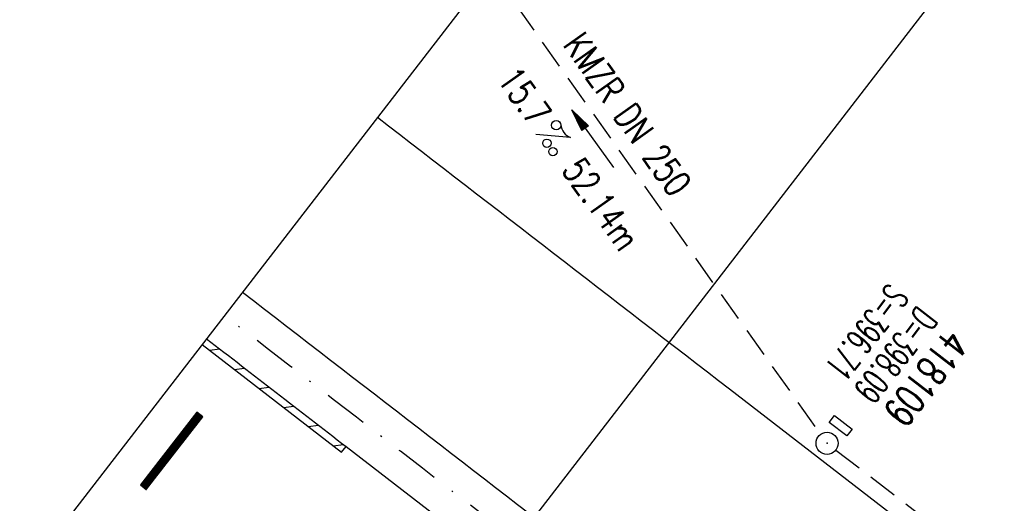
# Model space of a CAD drawing. Extents: x 448814 to 449970, y 436659 to 437685.
# Tile 9 of 18: x 448944 to 449011, y 437526 to 437558. Entities that reach past the tile are written whole.
import ezdxf
from ezdxf.enums import TextEntityAlignment as Align

# ---------------------------------------------------------------- set-up
doc = ezdxf.new("R2010")
doc.units = 0
doc.header["$LTSCALE"] = 2
doc.header["$MEASUREMENT"] = 0
for name, pattern in [('AUSGEZOGEN', [0]), ('GESTRICH-X2', [1.5, 1, -0.5]), ('STRICHPT-X3', [3, 1.5, -0.75, 0, -0.75])]:
    doc.linetypes.add(name, pattern=pattern)
doc.layers.get('0').update_dxf_attribs({"linetype": 'AUSGEZOGEN'})
for name, color, linetype in [('ACHSE', 250, 'STRICHPT-X3'), ('FBR', 8, 'CONTINUOUS'), ('GEF', 7, 'CONTINUOUS'), ('KANAL', 7, 'GESTRICH-X2'), ('PFEIL', 7, 'CONTINUOUS'), ('Planeinteilung', 6, 'CONTINUOUS'), ('RAHMEN', 250, 'AUSGEZOGEN'), ('SCHACHTNR', 6, 'CONTINUOUS'), ('SCHLITZRINNE', 8, 'AUSGEZOGEN'), ('SCHSYMBOL', 7, 'AUSGEZOGEN'), ('TEXTO', 4, 'CONTINUOUS'), ('TEXTU', 4, 'CONTINUOUS')]:
    doc.layers.add(name, color=color, linetype=linetype)
doc.styles.add('ROMANS', font='romans.shx', dxfattribs={"width": 0.8})

# ---------------------------------------------------------------- blocks, each defined once
blk = doc.blocks.new('GST')
at = {"color": 0}
blk.add_circle((0, 0), 0.75, dxfattribs=at)
blk.add_point((0, 0), dxfattribs=at)
blk = doc.blocks.new('13')
blk.add_lwpolyline([(0.755, 1.218), (-0.748, 1.218), (-0.748, 1.801), (0.755, 1.801)], close=True)
at = {"rotation": 180}
blk.add_blockref('GST', (0, 0), dxfattribs=at)
blk = doc.blocks.new('PROM')
blk.add_line((1.566, 1.817), (0.019, 0.015))
for centre, radius in [((0.317, 1.51), 0.317), ((0.943, 0.291), 0.283), ((1.645, 0.287), 0.283)]:
    blk.add_circle(centre, radius)
blk.add_arc((0.992, 2.682), 1.033, 239.14139, 303.35492)
blk = doc.blocks.new('PFEIL2')
at = {"color": 0}
for p, q in [((0.88, 0.002), (-2.401, -0.012)), ((0.881, -0.271), (0.879, 0.276)), ((0.879, 0.276), (2.429, 0.009)), ((0.911, 0.27), (0.879, 0.265)), ((0.965, 0.261), (0.879, 0.246)), ((1.019, 0.252), (0.879, 0.228)), ((1.073, 0.242), (0.879, 0.209)), ((1.127, 0.233), (0.879, 0.191)), ((1.181, 0.224), (0.879, 0.172)), ((1.235, 0.214), (0.879, 0.154)), ((1.289, 0.205), (0.879, 0.135)), ((1.343, 0.196), (0.879, 0.117)), ((1.397, 0.187), (0.879, 0.098)), ((1.451, 0.177), (0.879, 0.08)), ((1.505, 0.168), (0.879, 0.061)), ((1.559, 0.159), (0.88, 0.043)), ((1.613, 0.149), (0.88, 0.024)), ((1.668, 0.14), (0.88, 0.006)), ((1.722, 0.131), (0.88, -0.013)), ((1.776, 0.121), (0.88, -0.031)), ((1.83, 0.112), (0.88, -0.05)), ((1.884, 0.103), (0.88, -0.068)), ((1.938, 0.094), (0.88, -0.087)), ((1.992, 0.084), (0.88, -0.105)), ((2.046, 0.075), (0.88, -0.124)), ((2.1, 0.066), (0.88, -0.142)), ((2.154, 0.056), (0.88, -0.161)), ((2.208, 0.047), (0.88, -0.179)), ((2.262, 0.038), (0.881, -0.198)), ((2.316, 0.029), (0.881, -0.216)), ((2.37, 0.019), (0.881, -0.235)), ((2.424, 0.01), (0.881, -0.253)), ((2.429, 0.009), (0.881, -0.271))]:
    blk.add_line(p, q, dxfattribs=at)
blk = doc.blocks.new('1135420')
blk.add_line((0, 297), (0, 0))
at = {"layer": 'RAHMEN'}
blk.add_line((25, 415), (25, 5), dxfattribs=at)
blk = doc.blocks.new('*X41')
at = {"color": 0}
for p, q in [((75.476, 275.596), (75.966, 276.086)), ((75.476, 275.605), (75.957, 276.086)), ((75.476, 275.614), (75.948, 276.086)), ((75.476, 275.622), (75.939, 276.086)), ((75.476, 275.631), (75.93, 276.086)), ((75.476, 275.64), (75.921, 276.086)), ((75.476, 275.649), (75.913, 276.086)), ((75.476, 275.658), (75.904, 276.086)), ((75.476, 275.667), (75.895, 276.086)), ((75.476, 275.675), (75.886, 276.086)), ((75.476, 275.684), (75.877, 276.086)), ((75.476, 275.693), (75.868, 276.086)), ((75.476, 275.702), (75.86, 276.086)), ((75.476, 275.711), (75.851, 276.086)), ((75.476, 275.72), (75.842, 276.086)), ((75.476, 275.728), (75.833, 276.086)), ((75.476, 275.737), (75.824, 276.086)), ((75.476, 275.746), (75.815, 276.086)), ((75.476, 275.755), (75.807, 276.086)), ((75.476, 275.764), (75.798, 276.086)), ((75.476, 275.773), (75.789, 276.086)), ((75.476, 275.781), (75.78, 276.086)), ((75.476, 275.79), (75.771, 276.086)), ((75.476, 275.799), (75.762, 276.086)), ((75.476, 275.808), (75.754, 276.086)), ((75.476, 275.817), (75.745, 276.086)), ((75.476, 275.826), (75.736, 276.086)), ((75.476, 275.834), (75.727, 276.086)), ((75.476, 275.843), (75.718, 276.086)), ((75.476, 275.852), (75.709, 276.086)), ((75.476, 275.861), (75.7, 276.086)), ((75.476, 275.87), (75.692, 276.086)), ((75.476, 275.879), (75.683, 276.086)), ((75.476, 275.888), (75.674, 276.086)), ((75.476, 275.896), (75.665, 276.086)), ((75.476, 275.905), (75.656, 276.086)), ((75.476, 275.914), (75.647, 276.086)), ((75.476, 275.923), (75.639, 276.086)), ((75.476, 275.932), (75.63, 276.086)), ((75.476, 275.941), (75.621, 276.086)), ((75.476, 275.949), (75.612, 276.086)), ((75.476, 275.958), (75.603, 276.086)), ((75.476, 275.967), (75.594, 276.086)), ((75.476, 275.976), (75.586, 276.086)), ((75.476, 275.985), (75.577, 276.086)), ((75.476, 275.994), (75.568, 276.086)), ((75.476, 276.002), (75.559, 276.086)), ((75.476, 276.011), (75.55, 276.086)), ((75.476, 276.02), (75.541, 276.086)), ((75.476, 276.029), (75.533, 276.086)), ((75.476, 276.038), (75.524, 276.086)), ((75.476, 276.047), (75.515, 276.086)), ((75.476, 276.055), (75.506, 276.086)), ((75.476, 276.064), (75.497, 276.086)), ((75.476, 276.073), (75.488, 276.086)), ((75.476, 275.587), (75.973, 276.084)), ((75.476, 275.578), (75.973, 276.075)), ((75.476, 275.569), (75.973, 276.067)), ((75.476, 275.56), (75.973, 276.058)), ((75.476, 275.552), (75.973, 276.049)), ((75.476, 275.543), (75.973, 276.04)), ((75.476, 275.534), (75.973, 276.031)), ((75.476, 275.525), (75.973, 276.022)), ((75.476, 275.516), (75.973, 276.014)), ((75.476, 275.507), (75.973, 276.005)), ((75.476, 275.499), (75.973, 275.996)), ((75.476, 275.49), (75.973, 275.987)), ((75.476, 275.481), (75.973, 275.978)), ((75.476, 275.472), (75.973, 275.969)), ((75.476, 275.463), (75.973, 275.961)), ((75.476, 275.454), (75.973, 275.952)), ((75.476, 275.446), (75.973, 275.943)), ((75.476, 275.437), (75.973, 275.934)), ((75.476, 275.428), (75.973, 275.925)), ((75.476, 275.419), (75.973, 275.916)), ((75.476, 275.41), (75.973, 275.907)), ((75.476, 275.401), (75.973, 275.899)), ((75.476, 275.393), (75.973, 275.89)), ((75.476, 275.384), (75.973, 275.881)), ((75.476, 275.375), (75.973, 275.872)), ((75.476, 275.366), (75.973, 275.863)), ((75.476, 275.357), (75.973, 275.854)), ((75.476, 275.348), (75.973, 275.846)), ((75.476, 275.34), (75.973, 275.837)), ((75.476, 275.331), (75.973, 275.828)), ((75.476, 275.322), (75.973, 275.819)), ((75.476, 275.313), (75.973, 275.81)), ((75.476, 275.304), (75.973, 275.801)), ((75.476, 275.295), (75.973, 275.793)), ((75.476, 275.286), (75.973, 275.784)), ((75.476, 275.278), (75.973, 275.775)), ((75.476, 275.269), (75.973, 275.766)), ((75.476, 275.26), (75.973, 275.757)), ((75.476, 275.251), (75.973, 275.748)), ((75.476, 275.242), (75.973, 275.74)), ((75.476, 275.233), (75.973, 275.731)), ((75.476, 275.225), (75.973, 275.722)), ((75.476, 275.216), (75.973, 275.713)), ((75.476, 275.207), (75.973, 275.704)), ((75.476, 275.198), (75.973, 275.695)), ((75.476, 275.189), (75.973, 275.687)), ((75.476, 275.18), (75.973, 275.678)), ((75.476, 275.172), (75.973, 275.669)), ((75.476, 275.163), (75.973, 275.66)), ((75.476, 275.154), (75.973, 275.651)), ((75.476, 275.145), (75.973, 275.642)), ((75.476, 275.136), (75.973, 275.633)), ((75.476, 275.127), (75.973, 275.625)), ((75.476, 275.119), (75.973, 275.616)), ((75.476, 275.11), (75.973, 275.607)), ((75.476, 275.101), (75.973, 275.598)), ((75.476, 275.092), (75.973, 275.589)), ((75.476, 275.083), (75.973, 275.58)), ((75.476, 275.074), (75.973, 275.572)), ((75.476, 275.066), (75.973, 275.563)), ((75.476, 275.057), (75.973, 275.554)), ((75.476, 275.048), (75.973, 275.545)), ((75.476, 275.039), (75.973, 275.536)), ((75.476, 275.03), (75.973, 275.527)), ((75.476, 275.021), (75.973, 275.519)), ((75.476, 275.012), (75.973, 275.51)), ((75.476, 275.004), (75.973, 275.501)), ((75.476, 274.995), (75.973, 275.492)), ((75.476, 274.986), (75.973, 275.483)), ((75.476, 274.977), (75.973, 275.474)), ((75.476, 274.968), (75.973, 275.466)), ((75.476, 274.959), (75.973, 275.457)), ((75.476, 274.951), (75.973, 275.448)), ((75.476, 274.942), (75.973, 275.439)), ((75.476, 274.933), (75.973, 275.43)), ((75.476, 274.924), (75.973, 275.421)), ((75.476, 274.915), (75.973, 275.413)), ((75.476, 274.906), (75.973, 275.404)), ((75.476, 274.898), (75.973, 275.395)), ((75.476, 274.889), (75.973, 275.386)), ((75.476, 274.88), (75.973, 275.377)), ((75.476, 274.871), (75.973, 275.368)), ((75.476, 274.862), (75.973, 275.359)), ((75.476, 274.853), (75.973, 275.351)), ((75.476, 274.845), (75.973, 275.342)), ((75.476, 274.836), (75.973, 275.333)), ((75.476, 274.827), (75.973, 275.324)), ((75.476, 274.818), (75.973, 275.315)), ((75.476, 274.809), (75.973, 275.306)), ((75.476, 274.8), (75.973, 275.298)), ((75.476, 274.792), (75.973, 275.289)), ((75.476, 274.783), (75.973, 275.28)), ((75.476, 274.774), (75.973, 275.271)), ((75.476, 274.765), (75.973, 275.262)), ((75.476, 274.756), (75.973, 275.253)), ((75.476, 274.747), (75.973, 275.245)), ((75.476, 274.738), (75.973, 275.236)), ((75.476, 274.73), (75.973, 275.227)), ((75.476, 274.721), (75.973, 275.218)), ((75.476, 274.712), (75.973, 275.209)), ((75.476, 274.703), (75.973, 275.2)), ((75.476, 274.694), (75.973, 275.192)), ((75.476, 274.685), (75.973, 275.183)), ((75.476, 274.677), (75.973, 275.174)), ((75.476, 274.668), (75.973, 275.165)), ((75.476, 274.659), (75.973, 275.156)), ((75.476, 274.65), (75.973, 275.147)), ((75.476, 274.641), (75.973, 275.139)), ((75.476, 274.632), (75.973, 275.13)), ((75.476, 274.624), (75.973, 275.121)), ((75.476, 274.615), (75.973, 275.112)), ((75.476, 274.606), (75.973, 275.103)), ((75.476, 274.597), (75.973, 275.094)), ((75.476, 274.588), (75.973, 275.085)), ((75.476, 274.579), (75.973, 275.077)), ((75.476, 274.571), (75.973, 275.068)), ((75.476, 274.562), (75.973, 275.059)), ((75.476, 274.553), (75.973, 275.05)), ((75.476, 274.544), (75.973, 275.041)), ((75.476, 274.535), (75.973, 275.032)), ((75.476, 274.526), (75.973, 275.024)), ((75.476, 274.518), (75.973, 275.015)), ((75.476, 274.509), (75.973, 275.006)), ((75.476, 274.5), (75.973, 274.997)), ((75.476, 274.491), (75.973, 274.988)), ((75.476, 274.482), (75.973, 274.979)), ((75.476, 274.473), (75.973, 274.971)), ((75.476, 274.464), (75.973, 274.962)), ((75.476, 274.456), (75.973, 274.953)), ((75.476, 274.447), (75.973, 274.944)), ((75.476, 274.438), (75.973, 274.935)), ((75.476, 274.429), (75.973, 274.926)), ((75.476, 274.42), (75.973, 274.918)), ((75.476, 274.411), (75.973, 274.909)), ((75.476, 274.403), (75.973, 274.9)), ((75.476, 274.394), (75.973, 274.891)), ((75.476, 274.385), (75.973, 274.882)), ((75.476, 274.376), (75.973, 274.873)), ((75.476, 274.367), (75.973, 274.865)), ((75.476, 274.358), (75.973, 274.856)), ((75.476, 274.35), (75.973, 274.847)), ((75.476, 274.341), (75.973, 274.838)), ((75.476, 274.332), (75.973, 274.829)), ((75.476, 274.323), (75.973, 274.82)), ((75.476, 274.314), (75.973, 274.811)), ((75.476, 274.305), (75.973, 274.803)), ((75.476, 274.297), (75.973, 274.794)), ((75.476, 274.288), (75.973, 274.785)), ((75.476, 274.279), (75.973, 274.776)), ((75.476, 274.27), (75.973, 274.767)), ((75.476, 274.261), (75.973, 274.758)), ((75.476, 274.252), (75.973, 274.75)), ((75.476, 274.243), (75.973, 274.741)), ((75.476, 274.235), (75.973, 274.732)), ((75.476, 274.226), (75.973, 274.723)), ((75.476, 274.217), (75.973, 274.714)), ((75.476, 274.208), (75.973, 274.705)), ((75.476, 274.199), (75.973, 274.697)), ((75.476, 274.19), (75.973, 274.688)), ((75.476, 274.182), (75.973, 274.679)), ((75.476, 274.173), (75.973, 274.67)), ((75.476, 274.164), (75.973, 274.661)), ((75.476, 274.155), (75.973, 274.652)), ((75.476, 274.146), (75.973, 274.644)), ((75.476, 274.137), (75.973, 274.635)), ((75.476, 274.129), (75.973, 274.626)), ((75.476, 274.12), (75.973, 274.617)), ((75.476, 274.111), (75.973, 274.608)), ((75.476, 274.102), (75.973, 274.599)), ((75.476, 274.093), (75.973, 274.59)), ((75.476, 274.084), (75.973, 274.582)), ((75.476, 274.076), (75.973, 274.573)), ((75.476, 274.067), (75.973, 274.564)), ((75.476, 274.058), (75.973, 274.555)), ((75.476, 274.049), (75.973, 274.546)), ((75.476, 274.04), (75.973, 274.537)), ((75.476, 274.031), (75.973, 274.529)), ((75.476, 274.023), (75.973, 274.52)), ((75.476, 274.014), (75.973, 274.511)), ((75.476, 274.005), (75.973, 274.502)), ((75.476, 273.996), (75.973, 274.493)), ((75.476, 273.987), (75.973, 274.484)), ((75.476, 273.978), (75.973, 274.476)), ((75.476, 273.969), (75.973, 274.467)), ((75.476, 273.961), (75.973, 274.458)), ((75.476, 273.952), (75.973, 274.449)), ((75.476, 273.943), (75.973, 274.44)), ((75.476, 273.934), (75.973, 274.431)), ((75.476, 273.925), (75.973, 274.423)), ((75.476, 273.916), (75.973, 274.414)), ((75.476, 273.908), (75.973, 274.405)), ((75.476, 273.899), (75.973, 274.396)), ((75.476, 273.89), (75.973, 274.387)), ((75.476, 273.881), (75.973, 274.378)), ((75.476, 273.872), (75.973, 274.37)), ((75.476, 273.863), (75.973, 274.361)), ((75.476, 273.855), (75.973, 274.352)), ((75.476, 273.846), (75.973, 274.343)), ((75.476, 273.837), (75.973, 274.334)), ((75.476, 273.828), (75.973, 274.325)), ((75.476, 273.819), (75.973, 274.316)), ((75.476, 273.81), (75.973, 274.308)), ((75.476, 273.802), (75.973, 274.299)), ((75.476, 273.793), (75.973, 274.29)), ((75.476, 273.784), (75.973, 274.281)), ((75.476, 273.775), (75.973, 274.272)), ((75.476, 273.766), (75.973, 274.263)), ((75.476, 273.757), (75.973, 274.255)), ((75.476, 273.749), (75.973, 274.246)), ((75.476, 273.74), (75.973, 274.237)), ((75.476, 273.731), (75.973, 274.228)), ((75.476, 273.722), (75.973, 274.219)), ((75.476, 273.713), (75.973, 274.21)), ((75.476, 273.704), (75.973, 274.202)), ((75.476, 273.695), (75.973, 274.193)), ((75.476, 273.687), (75.973, 274.184)), ((75.476, 273.678), (75.973, 274.175)), ((75.476, 273.669), (75.973, 274.166)), ((75.476, 273.66), (75.973, 274.157)), ((75.476, 273.651), (75.973, 274.149)), ((75.476, 273.642), (75.973, 274.14)), ((75.476, 273.634), (75.973, 274.131)), ((75.476, 273.625), (75.973, 274.122)), ((75.476, 273.616), (75.973, 274.113)), ((75.476, 273.607), (75.973, 274.104)), ((75.476, 273.598), (75.973, 274.096)), ((75.476, 273.589), (75.973, 274.087)), ((75.476, 273.581), (75.973, 274.078)), ((75.476, 273.572), (75.973, 274.069)), ((75.476, 273.563), (75.973, 274.06)), ((75.476, 273.554), (75.973, 274.051)), ((75.476, 273.545), (75.973, 274.042)), ((75.476, 273.536), (75.973, 274.034)), ((75.476, 273.528), (75.973, 274.025)), ((75.476, 273.519), (75.973, 274.016)), ((75.476, 273.51), (75.973, 274.007)), ((75.476, 273.501), (75.973, 273.998)), ((75.476, 273.492), (75.973, 273.989)), ((75.476, 273.483), (75.973, 273.981)), ((75.476, 273.475), (75.973, 273.972)), ((75.476, 273.466), (75.973, 273.963)), ((75.476, 273.457), (75.973, 273.954)), ((75.476, 273.448), (75.973, 273.945)), ((75.476, 273.439), (75.973, 273.936)), ((75.476, 273.43), (75.973, 273.928)), ((75.476, 273.421), (75.973, 273.919)), ((75.476, 273.413), (75.973, 273.91)), ((75.476, 273.404), (75.973, 273.901)), ((75.476, 273.395), (75.973, 273.892)), ((75.476, 273.386), (75.973, 273.883)), ((75.476, 273.377), (75.973, 273.875)), ((75.476, 273.368), (75.973, 273.866)), ((75.476, 273.36), (75.973, 273.857)), ((75.476, 273.351), (75.973, 273.848)), ((75.476, 273.342), (75.973, 273.839)), ((75.476, 273.333), (75.973, 273.83)), ((75.476, 273.324), (75.973, 273.822)), ((75.476, 273.315), (75.973, 273.813)), ((75.476, 273.307), (75.973, 273.804)), ((75.476, 273.298), (75.973, 273.795)), ((75.476, 273.289), (75.973, 273.786)), ((75.476, 273.28), (75.973, 273.777)), ((75.476, 273.271), (75.973, 273.768)), ((75.476, 273.262), (75.973, 273.76)), ((75.476, 273.254), (75.973, 273.751)), ((75.476, 273.245), (75.973, 273.742)), ((75.476, 273.236), (75.973, 273.733)), ((75.476, 273.227), (75.973, 273.724)), ((75.476, 273.218), (75.973, 273.715)), ((75.476, 273.209), (75.973, 273.707)), ((75.476, 273.201), (75.973, 273.698)), ((75.476, 273.192), (75.973, 273.689)), ((75.476, 273.183), (75.973, 273.68)), ((75.476, 273.174), (75.973, 273.671)), ((75.476, 273.165), (75.973, 273.662)), ((75.476, 273.156), (75.973, 273.654)), ((75.476, 273.147), (75.973, 273.645)), ((75.476, 273.139), (75.973, 273.636)), ((75.476, 273.13), (75.973, 273.627)), ((75.476, 273.121), (75.973, 273.618)), ((75.476, 273.112), (75.973, 273.609)), ((75.476, 273.103), (75.973, 273.601)), ((75.476, 273.094), (75.973, 273.592)), ((75.476, 273.086), (75.973, 273.583)), ((75.476, 273.077), (75.973, 273.574)), ((75.476, 273.068), (75.973, 273.565)), ((75.476, 273.059), (75.973, 273.556)), ((75.476, 273.05), (75.973, 273.548)), ((75.476, 273.041), (75.973, 273.539)), ((75.476, 273.033), (75.973, 273.53)), ((75.476, 273.024), (75.973, 273.521)), ((75.476, 273.015), (75.973, 273.512)), ((75.476, 273.006), (75.973, 273.503)), ((75.476, 272.997), (75.973, 273.494)), ((75.476, 272.988), (75.973, 273.486)), ((75.476, 272.98), (75.973, 273.477)), ((75.476, 272.971), (75.973, 273.468)), ((75.476, 272.962), (75.973, 273.459)), ((75.476, 272.953), (75.973, 273.45)), ((75.476, 272.944), (75.973, 273.441)), ((75.476, 272.935), (75.973, 273.433)), ((75.476, 272.927), (75.973, 273.424)), ((75.476, 272.918), (75.973, 273.415)), ((75.476, 272.909), (75.973, 273.406)), ((75.476, 272.9), (75.973, 273.397)), ((75.476, 272.891), (75.973, 273.388)), ((75.476, 272.882), (75.973, 273.38)), ((75.476, 272.873), (75.973, 273.371)), ((75.476, 272.865), (75.973, 273.362)), ((75.476, 272.856), (75.973, 273.353)), ((75.476, 272.847), (75.973, 273.344)), ((75.476, 272.838), (75.973, 273.335)), ((75.476, 272.829), (75.973, 273.327)), ((75.476, 272.82), (75.973, 273.318)), ((75.476, 272.812), (75.973, 273.309)), ((75.476, 272.803), (75.973, 273.3)), ((75.476, 272.794), (75.973, 273.291)), ((75.476, 272.785), (75.973, 273.282)), ((75.476, 272.776), (75.973, 273.274)), ((75.476, 272.767), (75.973, 273.265)), ((75.476, 272.759), (75.973, 273.256)), ((75.476, 272.75), (75.973, 273.247)), ((75.476, 272.741), (75.973, 273.238)), ((75.476, 272.732), (75.973, 273.229)), ((75.476, 272.723), (75.973, 273.22)), ((75.476, 272.714), (75.973, 273.212)), ((75.476, 272.706), (75.973, 273.203)), ((75.476, 272.697), (75.973, 273.194)), ((75.476, 272.688), (75.973, 273.185)), ((75.476, 272.679), (75.973, 273.176)), ((75.476, 272.67), (75.973, 273.167)), ((75.476, 272.661), (75.973, 273.159)), ((75.476, 272.653), (75.973, 273.15)), ((75.476, 272.644), (75.973, 273.141)), ((75.476, 272.635), (75.973, 273.132)), ((75.476, 272.626), (75.973, 273.123)), ((75.476, 272.617), (75.973, 273.114)), ((75.476, 272.608), (75.973, 273.106)), ((75.476, 272.599), (75.973, 273.097)), ((75.476, 272.591), (75.973, 273.088)), ((75.476, 272.582), (75.973, 273.079)), ((75.476, 272.573), (75.973, 273.07)), ((75.476, 272.564), (75.973, 273.061)), ((75.476, 272.555), (75.973, 273.053)), ((75.476, 272.546), (75.973, 273.044)), ((75.476, 272.538), (75.973, 273.035)), ((75.476, 272.529), (75.973, 273.026)), ((75.476, 272.52), (75.973, 273.017)), ((75.476, 272.511), (75.973, 273.008)), ((75.476, 272.502), (75.973, 273)), ((75.476, 272.493), (75.973, 272.991)), ((75.476, 272.485), (75.973, 272.982)), ((75.476, 272.476), (75.973, 272.973)), ((75.476, 272.467), (75.973, 272.964)), ((75.476, 272.458), (75.973, 272.955)), ((75.476, 272.449), (75.973, 272.946)), ((75.476, 272.44), (75.973, 272.938)), ((75.476, 272.432), (75.973, 272.929)), ((75.476, 272.423), (75.973, 272.92)), ((75.476, 272.414), (75.973, 272.911)), ((75.476, 272.405), (75.973, 272.902)), ((75.476, 272.396), (75.973, 272.893)), ((75.476, 272.387), (75.973, 272.885)), ((75.476, 272.379), (75.973, 272.876)), ((75.476, 272.37), (75.973, 272.867)), ((75.476, 272.361), (75.973, 272.858)), ((75.476, 272.352), (75.973, 272.849)), ((75.476, 272.343), (75.973, 272.84)), ((75.476, 272.334), (75.973, 272.832)), ((75.476, 272.325), (75.973, 272.823)), ((75.476, 272.317), (75.973, 272.814)), ((75.476, 272.308), (75.973, 272.805)), ((75.476, 272.299), (75.973, 272.796)), ((75.476, 272.29), (75.973, 272.787)), ((75.476, 272.281), (75.973, 272.779)), ((75.476, 272.272), (75.973, 272.77)), ((75.476, 272.264), (75.973, 272.761)), ((75.476, 272.255), (75.973, 272.752)), ((75.476, 272.246), (75.973, 272.743)), ((75.476, 272.237), (75.973, 272.734)), ((75.476, 272.228), (75.973, 272.726)), ((75.476, 272.219), (75.973, 272.717)), ((75.476, 272.211), (75.973, 272.708)), ((75.476, 272.202), (75.973, 272.699)), ((75.476, 272.193), (75.973, 272.69)), ((75.476, 272.184), (75.973, 272.681)), ((75.476, 272.175), (75.973, 272.672)), ((75.476, 272.166), (75.973, 272.664)), ((75.476, 272.158), (75.973, 272.655)), ((75.476, 272.149), (75.973, 272.646)), ((75.476, 272.14), (75.973, 272.637)), ((75.476, 272.131), (75.973, 272.628)), ((75.476, 272.122), (75.973, 272.619)), ((75.476, 272.113), (75.973, 272.611)), ((75.476, 272.104), (75.973, 272.602)), ((75.476, 272.096), (75.973, 272.593)), ((75.476, 272.087), (75.973, 272.584)), ((75.476, 272.078), (75.973, 272.575)), ((75.476, 272.069), (75.973, 272.566)), ((75.476, 272.06), (75.973, 272.558)), ((75.476, 272.051), (75.973, 272.549)), ((75.476, 272.043), (75.973, 272.54)), ((75.476, 272.034), (75.973, 272.531)), ((75.476, 272.025), (75.973, 272.522)), ((75.476, 272.016), (75.973, 272.513)), ((75.476, 272.007), (75.973, 272.505)), ((75.476, 271.998), (75.973, 272.496)), ((75.476, 271.99), (75.973, 272.487)), ((75.476, 271.981), (75.973, 272.478)), ((75.476, 271.972), (75.973, 272.469)), ((75.476, 271.963), (75.973, 272.46)), ((75.476, 271.954), (75.973, 272.452)), ((75.476, 271.945), (75.973, 272.443)), ((75.476, 271.937), (75.973, 272.434)), ((75.476, 271.928), (75.973, 272.425)), ((75.476, 271.919), (75.973, 272.416)), ((75.476, 271.91), (75.973, 272.407)), ((75.476, 271.901), (75.973, 272.398)), ((75.476, 271.892), (75.973, 272.39)), ((75.476, 271.884), (75.973, 272.381)), ((75.476, 271.875), (75.973, 272.372)), ((75.476, 271.866), (75.973, 272.363)), ((75.476, 271.857), (75.973, 272.354)), ((75.476, 271.848), (75.973, 272.345)), ((75.476, 271.839), (75.973, 272.337)), ((75.476, 271.83), (75.973, 272.328)), ((75.476, 271.822), (75.973, 272.319)), ((75.476, 271.813), (75.973, 272.31)), ((75.476, 271.804), (75.973, 272.301)), ((75.476, 271.795), (75.973, 272.292)), ((75.476, 271.786), (75.973, 272.284)), ((75.476, 271.777), (75.973, 272.275)), ((75.476, 271.769), (75.973, 272.266)), ((75.476, 271.76), (75.973, 272.257)), ((75.476, 271.751), (75.973, 272.248)), ((75.476, 271.742), (75.973, 272.239)), ((75.476, 271.733), (75.973, 272.231)), ((75.476, 271.724), (75.973, 272.222)), ((75.476, 271.716), (75.973, 272.213)), ((75.476, 271.707), (75.973, 272.204)), ((75.476, 271.698), (75.973, 272.195)), ((75.476, 271.689), (75.973, 272.186)), ((75.476, 271.68), (75.973, 272.177)), ((75.476, 271.671), (75.973, 272.169)), ((75.476, 271.663), (75.973, 272.16)), ((75.476, 271.654), (75.973, 272.151)), ((75.476, 271.645), (75.973, 272.142)), ((75.476, 271.636), (75.973, 272.133)), ((75.476, 271.627), (75.973, 272.124)), ((75.476, 271.618), (75.973, 272.116)), ((75.476, 271.61), (75.973, 272.107)), ((75.476, 271.601), (75.973, 272.098)), ((75.476, 271.592), (75.973, 272.089)), ((75.476, 271.583), (75.973, 272.08)), ((75.476, 271.574), (75.973, 272.071)), ((75.476, 271.565), (75.973, 272.063)), ((75.476, 271.556), (75.973, 272.054)), ((75.476, 271.548), (75.973, 272.045)), ((75.476, 271.539), (75.973, 272.036)), ((75.476, 271.53), (75.973, 272.027)), ((75.476, 271.521), (75.973, 272.018)), ((75.476, 271.512), (75.973, 272.01)), ((75.476, 271.503), (75.973, 272.001)), ((75.476, 271.495), (75.973, 271.992)), ((75.476, 271.486), (75.973, 271.983)), ((75.476, 271.477), (75.973, 271.974)), ((75.476, 271.468), (75.973, 271.965)), ((75.476, 271.459), (75.973, 271.957)), ((75.476, 271.45), (75.973, 271.948)), ((75.476, 271.442), (75.973, 271.939)), ((75.476, 271.433), (75.973, 271.93)), ((75.476, 271.424), (75.973, 271.921)), ((75.476, 271.415), (75.973, 271.912)), ((75.476, 271.406), (75.973, 271.903)), ((75.476, 271.397), (75.973, 271.895)), ((75.476, 271.389), (75.973, 271.886)), ((75.476, 271.38), (75.973, 271.877)), ((75.476, 271.371), (75.973, 271.868)), ((75.476, 271.362), (75.973, 271.859)), ((75.476, 271.353), (75.973, 271.85)), ((75.476, 271.344), (75.973, 271.842)), ((75.476, 271.336), (75.973, 271.833)), ((75.476, 271.327), (75.973, 271.824)), ((75.476, 271.318), (75.973, 271.815)), ((75.476, 271.309), (75.973, 271.806)), ((75.476, 271.3), (75.973, 271.797)), ((75.476, 271.291), (75.973, 271.789)), ((75.476, 271.282), (75.973, 271.78)), ((75.476, 271.274), (75.973, 271.771)), ((75.476, 271.265), (75.973, 271.762)), ((75.476, 271.256), (75.973, 271.753)), ((75.476, 271.247), (75.973, 271.744)), ((75.476, 271.238), (75.973, 271.736)), ((75.476, 271.229), (75.973, 271.727)), ((75.476, 271.221), (75.973, 271.718)), ((75.476, 271.212), (75.973, 271.709)), ((75.476, 271.203), (75.973, 271.7)), ((75.476, 271.194), (75.973, 271.691)), ((75.476, 271.185), (75.973, 271.683)), ((75.476, 271.176), (75.973, 271.674)), ((75.476, 271.168), (75.973, 271.665)), ((75.476, 271.159), (75.973, 271.656)), ((75.476, 271.15), (75.973, 271.647)), ((75.476, 271.141), (75.973, 271.638)), ((75.476, 271.132), (75.973, 271.629)), ((75.476, 271.123), (75.973, 271.621)), ((75.476, 271.115), (75.973, 271.612)), ((75.476, 271.106), (75.973, 271.603)), ((75.476, 271.097), (75.973, 271.594)), ((75.476, 271.088), (75.973, 271.585)), ((75.476, 271.079), (75.973, 271.576)), ((75.476, 271.07), (75.973, 271.568)), ((75.476, 271.062), (75.973, 271.559)), ((75.476, 271.053), (75.973, 271.55)), ((75.476, 271.044), (75.973, 271.541)), ((75.476, 271.035), (75.973, 271.532)), ((75.476, 271.026), (75.973, 271.523)), ((75.476, 271.017), (75.973, 271.515)), ((75.476, 271.008), (75.973, 271.506)), ((75.476, 271), (75.973, 271.497)), ((75.476, 270.991), (75.973, 271.488)), ((75.476, 270.982), (75.973, 271.479)), ((75.476, 270.973), (75.973, 271.47)), ((75.476, 270.964), (75.973, 271.462)), ((75.476, 270.955), (75.973, 271.453)), ((75.476, 270.947), (75.973, 271.444)), ((75.476, 270.938), (75.973, 271.435)), ((75.476, 270.929), (75.973, 271.426)), ((75.476, 270.92), (75.973, 271.417)), ((75.476, 270.911), (75.973, 271.409)), ((75.476, 270.902), (75.973, 271.4)), ((75.476, 270.894), (75.973, 271.391)), ((75.476, 270.885), (75.973, 271.382)), ((75.476, 270.876), (75.973, 271.373)), ((75.476, 270.867), (75.973, 271.364)), ((75.476, 270.858), (75.973, 271.355)), ((75.476, 270.849), (75.973, 271.347)), ((75.476, 270.841), (75.973, 271.338)), ((75.476, 270.832), (75.973, 271.329)), ((75.476, 270.823), (75.973, 271.32)), ((75.476, 270.814), (75.973, 271.311)), ((75.476, 270.805), (75.973, 271.302)), ((75.476, 270.796), (75.973, 271.294)), ((75.476, 270.788), (75.973, 271.285)), ((75.476, 270.779), (75.973, 271.276)), ((75.476, 270.77), (75.973, 271.267)), ((75.476, 270.761), (75.973, 271.258)), ((75.476, 270.752), (75.973, 271.249)), ((75.476, 270.743), (75.973, 271.241)), ((75.476, 270.734), (75.973, 271.232)), ((75.476, 270.726), (75.973, 271.223)), ((75.476, 270.717), (75.973, 271.214)), ((75.476, 270.708), (75.973, 271.205)), ((75.476, 270.699), (75.973, 271.196)), ((75.476, 270.69), (75.973, 271.188)), ((75.476, 270.681), (75.973, 271.179)), ((75.476, 270.673), (75.973, 271.17)), ((75.476, 270.664), (75.973, 271.161)), ((75.476, 270.655), (75.973, 271.152)), ((75.476, 270.646), (75.973, 271.143)), ((75.476, 270.637), (75.973, 271.135)), ((75.476, 270.628), (75.973, 271.126)), ((75.476, 270.62), (75.973, 271.117)), ((75.476, 270.611), (75.973, 271.108)), ((75.476, 270.602), (75.973, 271.099)), ((75.476, 270.593), (75.973, 271.09)), ((75.476, 270.584), (75.973, 271.081)), ((75.476, 270.575), (75.973, 271.073)), ((75.476, 270.567), (75.973, 271.064)), ((75.476, 270.558), (75.973, 271.055)), ((75.476, 270.549), (75.973, 271.046)), ((75.476, 270.54), (75.973, 271.037)), ((75.476, 270.531), (75.973, 271.028)), ((75.476, 270.522), (75.973, 271.02)), ((75.476, 270.514), (75.973, 271.011)), ((75.476, 270.505), (75.973, 271.002)), ((75.476, 270.496), (75.973, 270.993)), ((75.476, 270.487), (75.973, 270.984)), ((75.476, 270.478), (75.973, 270.975)), ((75.476, 270.469), (75.973, 270.967)), ((75.476, 270.46), (75.973, 270.958)), ((75.476, 270.452), (75.973, 270.949)), ((75.476, 270.443), (75.973, 270.94)), ((75.476, 270.434), (75.973, 270.931)), ((75.476, 270.425), (75.973, 270.922)), ((75.476, 270.416), (75.973, 270.914)), ((75.476, 270.407), (75.973, 270.905)), ((75.476, 270.399), (75.973, 270.896)), ((75.476, 270.39), (75.973, 270.887)), ((75.476, 270.381), (75.973, 270.878)), ((75.476, 270.372), (75.973, 270.869)), ((75.476, 270.363), (75.973, 270.861)), ((75.476, 270.354), (75.973, 270.852)), ((75.476, 270.346), (75.973, 270.843)), ((75.476, 270.337), (75.973, 270.834)), ((75.476, 270.328), (75.973, 270.825)), ((75.476, 270.319), (75.973, 270.816)), ((75.476, 270.31), (75.973, 270.807)), ((75.476, 270.301), (75.973, 270.799)), ((75.476, 270.293), (75.973, 270.79)), ((75.476, 270.284), (75.973, 270.781)), ((75.476, 270.275), (75.973, 270.772)), ((75.476, 270.266), (75.973, 270.763)), ((75.476, 270.257), (75.973, 270.754)), ((75.476, 270.248), (75.973, 270.746)), ((75.476, 270.24), (75.973, 270.737)), ((75.476, 270.231), (75.973, 270.728)), ((75.476, 270.222), (75.973, 270.719)), ((75.476, 270.213), (75.973, 270.71)), ((75.476, 270.204), (75.973, 270.701)), ((75.476, 270.195), (75.973, 270.693)), ((75.476, 270.186), (75.973, 270.684)), ((75.476, 270.178), (75.973, 270.675)), ((75.476, 270.169), (75.973, 270.666)), ((75.476, 270.16), (75.973, 270.657)), ((75.476, 270.151), (75.973, 270.648)), ((75.476, 270.142), (75.973, 270.64)), ((75.476, 270.133), (75.973, 270.631)), ((75.476, 270.125), (75.973, 270.622)), ((75.476, 270.116), (75.973, 270.613)), ((75.476, 270.107), (75.973, 270.604)), ((75.476, 270.098), (75.973, 270.595)), ((75.476, 270.089), (75.973, 270.587)), ((75.476, 270.08), (75.973, 270.578)), ((75.476, 270.072), (75.973, 270.569)), ((75.476, 270.063), (75.973, 270.56)), ((75.476, 270.054), (75.973, 270.551)), ((75.476, 270.045), (75.973, 270.542)), ((75.476, 270.036), (75.973, 270.533)), ((75.476, 270.027), (75.973, 270.525)), ((75.476, 270.019), (75.973, 270.516)), ((75.476, 270.01), (75.973, 270.507)), ((75.476, 270.001), (75.973, 270.498)), ((75.476, 269.992), (75.973, 270.489)), ((75.476, 269.983), (75.973, 270.48)), ((75.476, 269.974), (75.973, 270.472)), ((75.476, 269.966), (75.973, 270.463)), ((75.476, 269.957), (75.973, 270.454)), ((75.476, 269.948), (75.973, 270.445)), ((75.476, 269.939), (75.973, 270.436)), ((75.476, 269.93), (75.973, 270.427)), ((75.476, 269.921), (75.973, 270.419)), ((75.476, 269.912), (75.973, 270.41)), ((75.476, 269.904), (75.973, 270.401)), ((75.476, 269.895), (75.973, 270.392)), ((75.476, 269.886), (75.973, 270.383)), ((75.476, 269.877), (75.973, 270.374)), ((75.476, 269.868), (75.973, 270.366)), ((75.476, 269.859), (75.973, 270.357)), ((75.476, 269.851), (75.973, 270.348)), ((75.476, 269.833), (75.973, 270.33)), ((75.488, 269.836), (75.973, 270.321)), ((75.496, 269.836), (75.973, 270.313)), ((75.505, 269.836), (75.973, 270.304)), ((75.514, 269.836), (75.973, 270.295)), ((75.523, 269.836), (75.973, 270.286)), ((75.532, 269.836), (75.973, 270.277)), ((75.541, 269.836), (75.973, 270.268)), ((75.549, 269.836), (75.973, 270.259)), ((75.558, 269.836), (75.973, 270.251)), ((75.567, 269.836), (75.973, 270.242)), ((75.576, 269.836), (75.973, 270.233)), ((75.585, 269.836), (75.973, 270.224)), ((75.594, 269.836), (75.973, 270.215)), ((75.602, 269.836), (75.973, 270.206)), ((75.611, 269.836), (75.973, 270.198)), ((75.62, 269.836), (75.973, 270.189)), ((75.629, 269.836), (75.973, 270.18)), ((75.638, 269.836), (75.973, 270.171)), ((75.647, 269.836), (75.973, 270.162)), ((75.655, 269.836), (75.973, 270.153)), ((75.664, 269.836), (75.973, 270.145)), ((75.673, 269.836), (75.973, 270.136)), ((75.682, 269.836), (75.973, 270.127)), ((75.691, 269.836), (75.973, 270.118)), ((75.7, 269.836), (75.973, 270.109)), ((75.709, 269.836), (75.973, 270.1)), ((75.717, 269.836), (75.973, 270.092)), ((75.726, 269.836), (75.973, 270.083)), ((75.735, 269.836), (75.973, 270.074)), ((75.744, 269.836), (75.973, 270.065)), ((75.753, 269.836), (75.973, 270.056)), ((75.762, 269.836), (75.973, 270.047)), ((75.77, 269.836), (75.973, 270.038)), ((75.779, 269.836), (75.973, 270.03)), ((75.788, 269.836), (75.973, 270.021)), ((75.797, 269.836), (75.973, 270.012)), ((75.806, 269.836), (75.973, 270.003)), ((75.815, 269.836), (75.973, 269.994)), ((75.823, 269.836), (75.973, 269.985)), ((75.832, 269.836), (75.973, 269.977)), ((75.841, 269.836), (75.973, 269.968)), ((75.85, 269.836), (75.973, 269.959)), ((75.859, 269.836), (75.973, 269.95)), ((75.868, 269.836), (75.973, 269.941)), ((75.876, 269.836), (75.973, 269.932)), ((75.885, 269.836), (75.973, 269.924)), ((75.894, 269.836), (75.973, 269.915)), ((75.903, 269.836), (75.973, 269.906)), ((75.912, 269.836), (75.973, 269.897)), ((75.921, 269.836), (75.973, 269.888)), ((75.93, 269.836), (75.973, 269.879)), ((75.938, 269.836), (75.973, 269.871)), ((75.947, 269.836), (75.973, 269.862)), ((75.956, 269.836), (75.973, 269.853)), ((75.965, 269.836), (75.973, 269.844))]:
    blk.add_line(p, q, dxfattribs=at)
blk = doc.blocks.new('NUGEF')
blk.add_lwpolyline([(0.511, -0.007), (0.511, 6.243), (0.014, 6.243), (0.014, -0.007)], close=True)
blk.add_blockref('*X41', (-75.462, -269.843))

msp = doc.modelspace()

# ---------------------------------------------------------------- linework, layer by layer
at = {"layer": 'ACHSE'}
msp.add_lwpolyline([(448957.684, 437538.389, -0.000001), (448981.585, 437519.941, 0.000001), (449011.271, 437497.027, 0), (449049.136, 437467.8, 0), (449090.432, 437435.925, 0.000002), (449130.013, 437405.374, -0.000003), (449169.594, 437374.823, -0.000004), (449209.175, 437344.271, 0.000004), (449248.755, 437313.72), (449327.916, 437252.618), (449426.868, 437176.24), (449506.029, 437115.138), (449624.771, 437023.485), (449723.723, 436947.107, -0.000002), (449783.094, 436901.28, 0.000001), (449842.465, 436855.453, 0.000001), (449856.165, 436844.879, -0.000003)], format="xyb", dxfattribs=at)
at = {"layer": 'FBR'}
for points in [[(448968.071, 437551.847, -0.000001), (448991.973, 437533.398), (449021.658, 437510.484), (449047.047, 437490.888)], [(448958.906, 437539.973, -0.000001), (448982.808, 437521.524), (449012.493, 437498.61), (449035.235, 437481.057), (449050.358, 437469.383), (449091.654, 437437.508, 0.000002), (449131.235, 437406.957, -0.000003), (449170.816, 437376.406, -0.000004), (449210.397, 437345.855, 0.000004), (449249.977, 437315.303), (449329.138, 437254.201), (449428.09, 437177.823), (449507.251, 437116.721), (449574.419, 437064.876)], [(448965.933, 437529.496), (448980.363, 437518.357), (449010.049, 437495.444), (449032.791, 437477.89), (449047.914, 437466.217), (449089.21, 437434.342, 0.000002), (449128.791, 437403.791, -0.000003), (449168.372, 437373.24, -0.000004), (449207.952, 437342.688, 0.000004), (449247.533, 437312.137), (449326.694, 437251.035), (449425.646, 437174.657), (449504.807, 437113.555), (449571.975, 437061.71)]]:
    msp.add_lwpolyline(points, format="xyb", dxfattribs=at)
at = {"layer": 'KANAL'}
for p, q in [((448975.786, 437561.841), (448998.156, 437530.313)), ((448999.188, 437529.25), (449028.875, 437506.469))]:
    msp.add_line(p, q, dxfattribs=at)
at = {"layer": 'SCHLITZRINNE'}
for p, q in [((448956.657, 437536.024), (448957.358, 437536.114)), ((448958.336, 437534.728), (448959.038, 437534.818)), ((448960.016, 437533.432), (448960.717, 437533.522)), ((448961.695, 437532.136), (448962.396, 437532.226)), ((448963.374, 437530.839), (448964.075, 437530.93)), ((448965.053, 437529.543), (448965.755, 437529.633))]:
    msp.add_line(p, q, dxfattribs=at)
msp.add_lwpolyline([(448956.462, 437536.806, -0.000001), (448965.933, 437529.496, 0.000001)], format="xyb", dxfattribs=at)
msp.add_lwpolyline([(448956.156, 437536.41), (448965.627, 437529.1)], dxfattribs=at)
at = {"layer": 'SCHLITZRINNE', "flags": 128}
msp.add_lwpolyline([(448965.627, 437529.1), (448965.933, 437529.496)], dxfattribs=at)

# ---------------------------------------------------------------- block references
at = {"layer": 'GEF', "rotation": 322.1683565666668}
msp.add_blockref('NUGEF', (448951.969, 437526.893), dxfattribs=at)
at = {"layer": 'PFEIL', "rotation": 125.3811000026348}
msp.add_blockref('PFEIL2', (448982.688, 437550.385), dxfattribs=at)
at = {"layer": 'Planeinteilung', "linetype": 'Continuous', "rotation": 322.3369009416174}
msp.add_blockref('1135420', (448814.476, 437352.853), dxfattribs=at)
at = {"layer": 'SCHSYMBOL', "rotation": 322.3365000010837}
msp.add_blockref('13', (448998.599, 437529.707), dxfattribs=at)
at = {"layer": 'TEXTU', "rotation": 305.3811000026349}
msp.add_blockref('PROM', (448978.794, 437550.686), dxfattribs=at)

# ---------------------------------------------------------------- texts
at = {"layer": 'SCHACHTNR', "style": 'ROMANS'}
for s, height, width, p in [('S=396.71', 1.8, 0.6, (449002.803, 437540.649)), ('D=398.09', 1.8, 0.6, (449004.771, 437539.118)), ('418109', 2, 0.7, (449006.74, 437537.586))]:
    msp.add_text(s, height=height, rotation=232.3365, dxfattribs=dict(at, width=width)).set_placement(p)
at = {"layer": 'TEXTO', "style": 'ROMANS', "width": 0.75}
msp.add_text('KMZR DN 250', height=1.8, rotation=305.3811, dxfattribs=at).set_placement((448984.313, 437551.531), align=Align.CENTER)
at = {"layer": 'TEXTU', "style": 'ROMANS', "width": 0.75}
for s, p in [('15.7', (448976.156, 437554.406)), ('52.14m', (448980.531, 437548.25))]:
    msp.add_text(s, height=1.8, rotation=305.3811, dxfattribs=at).set_placement(p)

doc.saveas('drawing.dxf')
